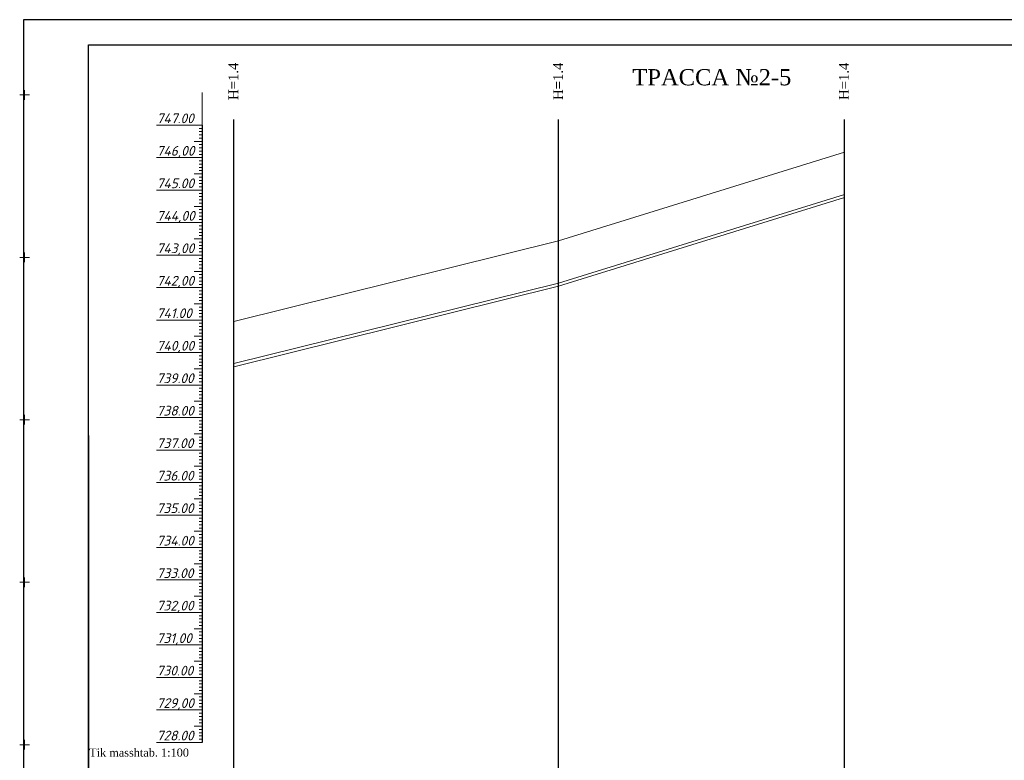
# Model space of a CAD drawing. Header units: millimetres. Extents: x 366033 to 446362, y 4247208 to 4265071.
# Tile 46 of 159: x 435374 to 435677, y 4251840 to 4252068. Entities that reach past the tile are written whole.
import ezdxf

# ---------------------------------------------------------------- set-up
doc = ezdxf.new("R2010")
doc.units = ezdxf.units.MM
doc.layers.add('(002) Рамка', color=7, linetype='Continuous')
doc.layers.add('RAMKA', color=7, linetype='Continuous')
doc.layers.add('GEODS_POINT_GRID#_B', color=7, linetype='Continuous', true_color=0x000000)
doc.layers.add('проф-всп', color=250, linetype='Continuous', lineweight=18)
doc.styles.add('ingprofi', font='isocpeui.ttf')
doc.styles.get("Standard").update_dxf_attribs({"font": 'times.ttf'})

# ---------------------------------------------------------------- blocks, each defined once
blk = doc.blocks.new('CrossCoord_m1')
at = {"layer": 'GEODS_POINT_GRID#_B', "color": 3, "lineweight": 20, "true_color": 0x00ff00, "flags": 128}
for points in [[(-3, 0), (3, 0)], [(0, 3), (0, -3)]]:
    blk.add_lwpolyline(points, dxfattribs=at)

msp = doc.modelspace()

# ---------------------------------------------------------------- linework, layer by layer
at = {"layer": '(002) Рамка', "color": 0, "lineweight": 25}
for points in [[(435439.684, 4251789.919), (435439.684, 4252037.629)], [(435539.684, 4251789.919), (435539.684, 4252037.629)], [(435627.684, 4251754.919), (435627.684, 4252037.629)]]:
    msp.add_lwpolyline(points, dxfattribs=at)
at = {"color": 0, "lineweight": 0}
for p, q in [((435429.88, 4252015.85), (435429.88, 4252045.85)), ((435429.88, 4252025.85), (435429.88, 4252035.05)), ((435429.88, 4252025.85), (435429.88, 4252033.85)), ((435429.88, 4252025.85), (435429.88, 4252031.45)), ((435429.88, 4252025.85), (435429.88, 4252029.65)), ((435429.88, 4252025.85), (435429.88, 4252027.55)), ((435627.684, 4252027.55), (435539.684, 4252000.25)), ((435429.88, 4252025.85), (435429.88, 4252026.05)), ((435429.88, 4252015.85), (435429.88, 4252024.85)), ((435429.88, 4252015.85), (435429.88, 4252021.45)), ((435429.88, 4252015.85), (435429.88, 4252018.85)), ((435627.684, 4252014.55), (435539.684, 4251987.25)), ((435429.88, 4252005.85), (435429.88, 4252012.85)), ((435429.88, 4252005.85), (435429.88, 4252011.85)), ((435429.88, 4252005.85), (435429.88, 4252011.55)), ((435627.684, 4252013.55), (435539.684, 4251986.25)), ((435429.88, 4252005.85), (435429.88, 4252007.35)), ((435429.88, 4251995.85), (435429.88, 4252004.85)), ((435429.88, 4251995.85), (435429.88, 4252000.25)), ((435429.88, 4251995.85), (435429.88, 4251999.75)), ((435539.684, 4252000.25), (435439.684, 4251975.45)), ((435429.88, 4251995.85), (435429.88, 4251997.85)), ((435429.88, 4251985.85), (435429.88, 4251995.05)), ((435539.684, 4251987.25), (435439.684, 4251962.45)), ((435429.88, 4251975.85), (435429.88, 4251985.35)), ((435539.684, 4251986.25), (435439.684, 4251961.45)), ((435429.88, 4251975.85), (435429.88, 4251981.75)), ((435429.88, 4251975.85), (435429.88, 4251979.05)), ((435429.88, 4251965.85), (435429.88, 4251975.45)), ((435429.88, 4251945.85), (435429.88, 4251947.15)), ((435429.88, 4251925.85), (435429.88, 4251935.35)), ((435429.88, 4251885.85), (435429.88, 4251894.85))]:
    msp.add_line(p, q, dxfattribs=at)
at = {"color": 0, "lineweight": 30}
msp.add_line((435429.88, 4252035.85), (435429.88, 4251845.85), dxfattribs=at)
at = {"color": 1, "lineweight": 30, "ltscale": 0.5}
msp.add_line((435394.883, 4251940.308), (435394.883, 4251653.308), dxfattribs=at)
at = {"layer": 'RAMKA', "color": 1, "lineweight": 30}
for p, q in [((435960.708, 4252068.308), (435374.883, 4252068.308)), ((435374.883, 4252068.308), (435374.883, 4251648.308)), ((435394.883, 4251653.308), (435394.883, 4252060.546)), ((435394.883, 4252060.546), (435955.708, 4252060.546))]:
    msp.add_line(p, q, dxfattribs=at)
at = {"layer": 'проф-всп', "color": 7}
for p, q in [((435415.88, 4252035.85), (435429.88, 4252035.85)), ((435428.954, 4252034.85), (435429.88, 4252034.85)), ((435428.954, 4252033.85), (435429.88, 4252033.85)), ((435428.954, 4252032.85), (435429.88, 4252032.85)), ((435427.474, 4252030.85), (435429.88, 4252030.85)), ((435428.954, 4252031.85), (435429.88, 4252031.85)), ((435428.954, 4252030.85), (435429.88, 4252030.85)), ((435428.954, 4252029.85), (435429.88, 4252029.85)), ((435428.954, 4252028.85), (435429.88, 4252028.85)), ((435428.954, 4252027.85), (435429.88, 4252027.85)), ((435428.954, 4252026.85), (435429.88, 4252026.85)), ((435415.88, 4252025.85), (435429.88, 4252025.85)), ((435428.954, 4252024.85), (435429.88, 4252024.85)), ((435428.954, 4252023.85), (435429.88, 4252023.85)), ((435427.474, 4252020.85), (435429.88, 4252020.85)), ((435428.954, 4252022.85), (435429.88, 4252022.85)), ((435428.954, 4252021.85), (435429.88, 4252021.85)), ((435428.954, 4252020.85), (435429.88, 4252020.85)), ((435428.954, 4252019.85), (435429.88, 4252019.85)), ((435428.954, 4252018.85), (435429.88, 4252018.85)), ((435428.954, 4252017.85), (435429.88, 4252017.85)), ((435415.88, 4252015.85), (435429.88, 4252015.85)), ((435428.954, 4252016.85), (435429.88, 4252016.85)), ((435428.954, 4252014.85), (435429.88, 4252014.85)), ((435428.954, 4252013.85), (435429.88, 4252013.85)), ((435428.954, 4252012.85), (435429.88, 4252012.85)), ((435428.954, 4252011.85), (435429.88, 4252011.85)), ((435427.474, 4252010.85), (435429.88, 4252010.85)), ((435428.954, 4252010.85), (435429.88, 4252010.85)), ((435428.954, 4252009.85), (435429.88, 4252009.85)), ((435428.954, 4252008.85), (435429.88, 4252008.85)), ((435415.88, 4252005.85), (435429.88, 4252005.85)), ((435428.954, 4252007.85), (435429.88, 4252007.85)), ((435428.954, 4252006.85), (435429.88, 4252006.85)), ((435428.954, 4252004.85), (435429.88, 4252004.85)), ((435428.954, 4252003.85), (435429.88, 4252003.85)), ((435428.954, 4252002.85), (435429.88, 4252002.85)), ((435427.474, 4252000.85), (435429.88, 4252000.85)), ((435428.954, 4252001.85), (435429.88, 4252001.85)), ((435428.954, 4252000.85), (435429.88, 4252000.85)), ((435428.954, 4251999.85), (435429.88, 4251999.85)), ((435428.954, 4251998.85), (435429.88, 4251998.85)), ((435415.88, 4251995.85), (435429.88, 4251995.85)), ((435428.954, 4251997.85), (435429.88, 4251997.85)), ((435428.954, 4251996.85), (435429.88, 4251996.85)), ((435428.954, 4251994.85), (435429.88, 4251994.85)), ((435428.954, 4251993.85), (435429.88, 4251993.85)), ((435428.954, 4251992.85), (435429.88, 4251992.85)), ((435427.474, 4251990.85), (435429.88, 4251990.85)), ((435428.954, 4251991.85), (435429.88, 4251991.85)), ((435428.954, 4251990.85), (435429.88, 4251990.85)), ((435428.954, 4251989.85), (435429.88, 4251989.85)), ((435428.954, 4251988.85), (435429.88, 4251988.85)), ((435428.954, 4251987.85), (435429.88, 4251987.85)), ((435428.954, 4251986.85), (435429.88, 4251986.85)), ((435415.88, 4251985.85), (435429.88, 4251985.85)), ((435428.954, 4251984.85), (435429.88, 4251984.85)), ((435428.954, 4251983.85), (435429.88, 4251983.85)), ((435427.474, 4251980.85), (435429.88, 4251980.85)), ((435428.954, 4251982.85), (435429.88, 4251982.85)), ((435428.954, 4251981.85), (435429.88, 4251981.85)), ((435428.954, 4251980.85), (435429.88, 4251980.85)), ((435428.954, 4251979.85), (435429.88, 4251979.85)), ((435428.954, 4251978.85), (435429.88, 4251978.85)), ((435428.954, 4251977.85), (435429.88, 4251977.85)), ((435415.88, 4251975.85), (435429.88, 4251975.85)), ((435428.954, 4251976.85), (435429.88, 4251976.85)), ((435428.954, 4251974.85), (435429.88, 4251974.85)), ((435428.954, 4251973.85), (435429.88, 4251973.85)), ((435428.954, 4251972.85), (435429.88, 4251972.85)), ((435428.954, 4251971.85), (435429.88, 4251971.85)), ((435427.474, 4251970.85), (435429.88, 4251970.85)), ((435428.954, 4251970.85), (435429.88, 4251970.85)), ((435428.954, 4251969.85), (435429.88, 4251969.85)), ((435428.954, 4251968.85), (435429.88, 4251968.85)), ((435415.88, 4251965.85), (435429.88, 4251965.85)), ((435428.954, 4251967.85), (435429.88, 4251967.85)), ((435428.954, 4251966.85), (435429.88, 4251966.85)), ((435428.954, 4251964.85), (435429.88, 4251964.85)), ((435428.954, 4251963.85), (435429.88, 4251963.85)), ((435428.954, 4251962.85), (435429.88, 4251962.85)), ((435427.474, 4251960.85), (435429.88, 4251960.85)), ((435428.954, 4251961.85), (435429.88, 4251961.85)), ((435428.954, 4251960.85), (435429.88, 4251960.85)), ((435428.954, 4251959.85), (435429.88, 4251959.85)), ((435428.954, 4251958.85), (435429.88, 4251958.85)), ((435428.954, 4251957.85), (435429.88, 4251957.85)), ((435428.954, 4251956.85), (435429.88, 4251956.85)), ((435415.88, 4251955.85), (435429.88, 4251955.85)), ((435428.954, 4251954.85), (435429.88, 4251954.85)), ((435428.954, 4251953.85), (435429.88, 4251953.85)), ((435427.474, 4251950.85), (435429.88, 4251950.85)), ((435428.954, 4251952.85), (435429.88, 4251952.85)), ((435428.954, 4251951.85), (435429.88, 4251951.85)), ((435428.954, 4251950.85), (435429.88, 4251950.85)), ((435428.954, 4251949.85), (435429.88, 4251949.85)), ((435428.954, 4251948.85), (435429.88, 4251948.85)), ((435428.954, 4251947.85), (435429.88, 4251947.85)), ((435415.88, 4251945.85), (435429.88, 4251945.85)), ((435428.954, 4251946.85), (435429.88, 4251946.85)), ((435428.954, 4251944.85), (435429.88, 4251944.85)), ((435428.954, 4251943.85), (435429.88, 4251943.85)), ((435428.954, 4251942.85), (435429.88, 4251942.85)), ((435428.954, 4251941.85), (435429.88, 4251941.85)), ((435427.474, 4251940.85), (435429.88, 4251940.85)), ((435428.954, 4251940.85), (435429.88, 4251940.85)), ((435428.954, 4251939.85), (435429.88, 4251939.85)), ((435428.954, 4251938.85), (435429.88, 4251938.85)), ((435415.88, 4251935.85), (435429.88, 4251935.85)), ((435428.954, 4251937.85), (435429.88, 4251937.85)), ((435428.954, 4251936.85), (435429.88, 4251936.85)), ((435428.954, 4251934.85), (435429.88, 4251934.85)), ((435428.954, 4251933.85), (435429.88, 4251933.85)), ((435428.954, 4251932.85), (435429.88, 4251932.85)), ((435427.474, 4251930.85), (435429.88, 4251930.85)), ((435428.954, 4251931.85), (435429.88, 4251931.85)), ((435428.954, 4251930.85), (435429.88, 4251930.85)), ((435428.954, 4251929.85), (435429.88, 4251929.85)), ((435428.954, 4251928.85), (435429.88, 4251928.85)), ((435428.954, 4251927.85), (435429.88, 4251927.85)), ((435428.954, 4251926.85), (435429.88, 4251926.85)), ((435415.88, 4251925.85), (435429.88, 4251925.85)), ((435428.954, 4251924.85), (435429.88, 4251924.85)), ((435428.954, 4251923.85), (435429.88, 4251923.85)), ((435427.474, 4251920.85), (435429.88, 4251920.85)), ((435428.954, 4251922.85), (435429.88, 4251922.85)), ((435428.954, 4251921.85), (435429.88, 4251921.85)), ((435428.954, 4251920.85), (435429.88, 4251920.85)), ((435428.954, 4251919.85), (435429.88, 4251919.85)), ((435428.954, 4251918.85), (435429.88, 4251918.85)), ((435428.954, 4251917.85), (435429.88, 4251917.85)), ((435415.88, 4251915.85), (435429.88, 4251915.85)), ((435428.954, 4251916.85), (435429.88, 4251916.85)), ((435428.954, 4251914.85), (435429.88, 4251914.85)), ((435428.954, 4251913.85), (435429.88, 4251913.85)), ((435428.954, 4251912.85), (435429.88, 4251912.85)), ((435428.954, 4251911.85), (435429.88, 4251911.85)), ((435427.474, 4251910.85), (435429.88, 4251910.85)), ((435428.954, 4251910.85), (435429.88, 4251910.85)), ((435428.954, 4251909.85), (435429.88, 4251909.85)), ((435428.954, 4251908.85), (435429.88, 4251908.85)), ((435415.88, 4251905.85), (435429.88, 4251905.85)), ((435428.954, 4251907.85), (435429.88, 4251907.85)), ((435428.954, 4251906.85), (435429.88, 4251906.85)), ((435428.954, 4251904.85), (435429.88, 4251904.85)), ((435428.954, 4251903.85), (435429.88, 4251903.85)), ((435428.954, 4251902.85), (435429.88, 4251902.85)), ((435428.954, 4251901.85), (435429.88, 4251901.85)), ((435427.474, 4251900.85), (435429.88, 4251900.85)), ((435428.954, 4251900.85), (435429.88, 4251900.85)), ((435428.954, 4251899.85), (435429.88, 4251899.85)), ((435428.954, 4251898.85), (435429.88, 4251898.85)), ((435415.88, 4251895.85), (435429.88, 4251895.85)), ((435428.954, 4251897.85), (435429.88, 4251897.85)), ((435428.954, 4251896.85), (435429.88, 4251896.85)), ((435428.954, 4251894.85), (435429.88, 4251894.85)), ((435428.954, 4251893.85), (435429.88, 4251893.85)), ((435428.954, 4251892.85), (435429.88, 4251892.85)), ((435427.474, 4251890.85), (435429.88, 4251890.85)), ((435428.954, 4251891.85), (435429.88, 4251891.85)), ((435428.954, 4251890.85), (435429.88, 4251890.85)), ((435428.954, 4251889.85), (435429.88, 4251889.85)), ((435428.954, 4251888.85), (435429.88, 4251888.85)), ((435428.954, 4251887.85), (435429.88, 4251887.85)), ((435428.954, 4251886.85), (435429.88, 4251886.85)), ((435415.88, 4251885.85), (435429.88, 4251885.85)), ((435428.954, 4251884.85), (435429.88, 4251884.85)), ((435428.954, 4251883.85), (435429.88, 4251883.85)), ((435427.474, 4251880.85), (435429.88, 4251880.85)), ((435428.954, 4251882.85), (435429.88, 4251882.85)), ((435428.954, 4251881.85), (435429.88, 4251881.85)), ((435428.954, 4251880.85), (435429.88, 4251880.85)), ((435428.954, 4251879.85), (435429.88, 4251879.85)), ((435428.954, 4251878.85), (435429.88, 4251878.85)), ((435428.954, 4251877.85), (435429.88, 4251877.85)), ((435415.88, 4251875.85), (435429.88, 4251875.85)), ((435428.954, 4251876.85), (435429.88, 4251876.85)), ((435428.954, 4251874.85), (435429.88, 4251874.85)), ((435428.954, 4251873.85), (435429.88, 4251873.85)), ((435428.954, 4251872.85), (435429.88, 4251872.85)), ((435428.954, 4251871.85), (435429.88, 4251871.85)), ((435427.474, 4251870.85), (435429.88, 4251870.85)), ((435428.954, 4251870.85), (435429.88, 4251870.85)), ((435428.954, 4251869.85), (435429.88, 4251869.85)), ((435428.954, 4251868.85), (435429.88, 4251868.85)), ((435415.88, 4251865.85), (435429.88, 4251865.85)), ((435428.954, 4251867.85), (435429.88, 4251867.85)), ((435428.954, 4251866.85), (435429.88, 4251866.85)), ((435428.954, 4251864.85), (435429.88, 4251864.85)), ((435428.954, 4251863.85), (435429.88, 4251863.85)), ((435428.954, 4251862.85), (435429.88, 4251862.85)), ((435427.474, 4251860.85), (435429.88, 4251860.85)), ((435428.954, 4251861.85), (435429.88, 4251861.85)), ((435428.954, 4251860.85), (435429.88, 4251860.85)), ((435428.954, 4251859.85), (435429.88, 4251859.85)), ((435428.954, 4251858.85), (435429.88, 4251858.85)), ((435428.954, 4251857.85), (435429.88, 4251857.85)), ((435428.954, 4251856.85), (435429.88, 4251856.85)), ((435415.88, 4251855.85), (435429.88, 4251855.85)), ((435428.954, 4251854.85), (435429.88, 4251854.85)), ((435428.954, 4251853.85), (435429.88, 4251853.85)), ((435427.474, 4251850.85), (435429.88, 4251850.85)), ((435428.954, 4251852.85), (435429.88, 4251852.85)), ((435428.954, 4251851.85), (435429.88, 4251851.85)), ((435428.954, 4251850.85), (435429.88, 4251850.85)), ((435428.954, 4251849.85), (435429.88, 4251849.85)), ((435428.954, 4251848.85), (435429.88, 4251848.85)), ((435428.954, 4251847.85), (435429.88, 4251847.85)), ((435415.88, 4251845.85), (435429.88, 4251845.85)), ((435428.954, 4251846.85), (435429.88, 4251846.85))]:
    msp.add_line(p, q, dxfattribs=at)
at = {"layer": 'проф-всп', "color": 0}
for p, q in [((435415.88, 4251905.85), (435429.88, 4251905.85)), ((435415.88, 4251885.85), (435429.88, 4251885.85)), ((435415.88, 4251865.85), (435429.88, 4251865.85)), ((435415.88, 4251845.85), (435429.88, 4251845.85))]:
    msp.add_line(p, q, dxfattribs=at)

# ---------------------------------------------------------------- block references
at = {"layer": 'GEODS_POINT_GRID#_B', "color": 3, "true_color": 0x00ff00, "xscale": 0.5, "yscale": 0.5, "zscale": 0.5}
for p in [(435375.215, 4252045.159), (435375.215, 4251995.159), (435375.215, 4251945.159), (435375.215, 4251895.159), (435375.215, 4251845.159)]:
    msp.add_blockref('CrossCoord_m1', p, dxfattribs=at)

# ---------------------------------------------------------------- texts
at = {"color": 5, "char_height": 3, "width": 11.11185, "attachment_point": 2, "rotation": 89.99547}
for insert in [(435438.022, 4252049.355), (435538.022, 4252049.355), (435626.022, 4252049.355)]:
    msp.add_mtext('{\\C0;H=1.4}', dxfattribs=dict(at, insert=insert))
at = {"insert": (435586.884, 4252053.11, 0.031), "char_height": 5, "width": 47.71521, "attachment_point": 2}
msp.add_mtext('{\\fSylfaen|b0|i0|c204|p18;ТРАССА №2-5   }', dxfattribs=at)
at = {"color": 5, "insert": (435395.109, 4251843.977), "char_height": 2.5, "width": 63.99891, "attachment_point": 1}
msp.add_mtext('{\\fTimes New Roman|b0|i0|c0|p18;\\C256;Tik masshtab\\fTimes New Roman|b0|i0|c204|p18;. 1:100}', dxfattribs=at)
at = {"layer": 'проф-всп', "color": 7, "style": 'ingprofi'}
for s, p in [('747.00', (435415.88, 4252036.45)), ('746,00', (435415.88, 4252026.45)), ('745.00', (435415.88, 4252016.45)), ('744,00', (435415.88, 4252006.45)), ('743,00', (435415.88, 4251996.45)), ('742,00', (435415.88, 4251986.45)), ('741.00', (435415.88, 4251976.45)), ('740,00', (435415.88, 4251966.45)), ('739.00', (435415.88, 4251956.45)), ('738.00', (435415.88, 4251946.45)), ('737.00', (435415.88, 4251936.45)), ('736.00', (435415.88, 4251926.45)), ('735.00', (435415.88, 4251916.45)), ('734.00', (435415.88, 4251906.45)), ('733.00', (435415.88, 4251896.45)), ('732,00', (435415.88, 4251886.45)), ('731,00', (435415.88, 4251876.45)), ('730.00', (435415.88, 4251866.45)), ('729,00', (435415.88, 4251856.45)), ('728.00', (435415.88, 4251846.45))]:
    msp.add_text(s, height=3, dxfattribs=at).set_placement(p)

doc.saveas('drawing.dxf')
